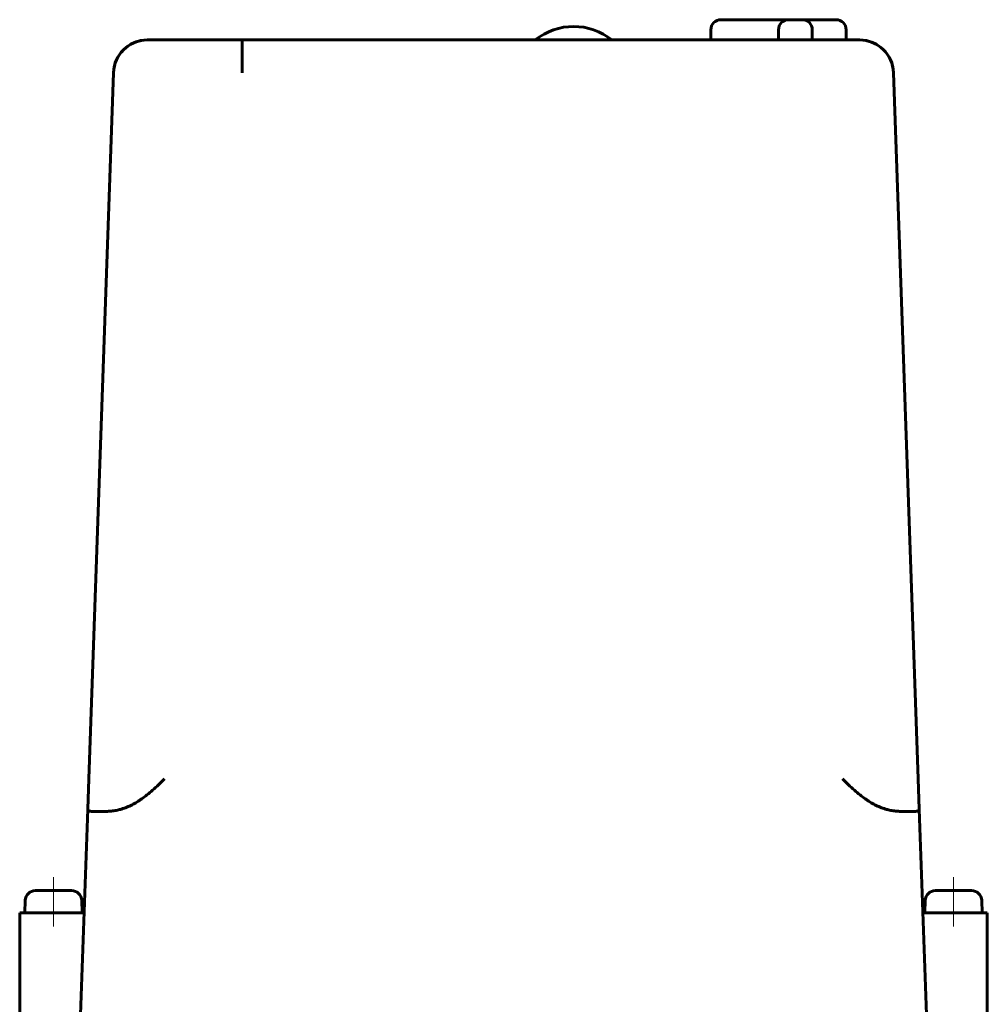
# Model space of a CAD drawing. Header units: millimetres. Extents: x -102 to 102, y -216 to 216.
# Tile 3 of 3: x -72 to 72, y 70 to 216. Entities that reach past the tile are written whole.
import ezdxf

# ---------------------------------------------------------------- set-up
doc = ezdxf.new("R2010")
doc.units = ezdxf.units.MM
doc.linetypes.add('K5LT_AXLED', pattern=[12, 7.5, -1.5, 1.5, -1.5])
doc.linetypes.add('K5LT_BASIC', pattern=[0])
doc.layers.add('Системный слой (1)', color=7, linetype='Continuous', true_color=0x6c6c6c)

# ---------------------------------------------------------------- blocks, each defined once
blk = doc.blocks.new('U12')
at = {"layer": 'Системный слой (1)', "color": 143, "linetype": 'K5LT_BASIC', "lineweight": 60, "true_color": 0x33acca}
for p, q in [((52.64, 213), (53.53, 212.92)), ((53.53, 212.92), (54.38, 212.69)), ((54.38, 212.69), (55.18, 212.31)), ((56.07, 211.64), (56.25, 211.47)), ((56.25, 211.47), (56.41, 211.29)), ((56.41, 211.29), (56.57, 211.1)), ((57.43, 209.44), (57.54, 209.03)), ((57.54, 209.03), (57.61, 208.6)), ((57.61, 208.6), (57.64, 208.17))]:
    blk.add_line(p, q, dxfattribs=at)
blk = doc.blocks.new('U13')
at = {"layer": 'Системный слой (1)', "color": 143, "linetype": 'K5LT_BASIC', "lineweight": 60, "true_color": 0x33acca}
for p, q in [((-56.54, 211.14), (-56.57, 211.1)), ((-56.5, 211.18), (-56.54, 211.14)), ((-56.47, 211.22), (-56.5, 211.18)), ((-57.61, 208.59), (-57.64, 208.17)), ((-57.54, 209), (-57.61, 208.59)), ((-57.44, 209.41), (-57.54, 209))]:
    blk.add_line(p, q, dxfattribs=at)
blk.add_arc((-53.47, 209.45), 3.33, 118.8005, 120.9066, dxfattribs=at)
blk = doc.blocks.new('U14')
at = {"layer": 'Системный слой (1)', "color": 143, "linetype": 'K5LT_BASIC', "lineweight": 60, "true_color": 0x33acca}
for p, q in [((-54.31, 212.72), (-55.08, 212.37)), ((-53.49, 212.93), (-54.31, 212.72)), ((-52.64, 213), (-53.49, 212.93)), ((-56.16, 211.55), (-56.47, 211.22)), ((-55.83, 211.85), (-56.16, 211.55)), ((-55.47, 212.12), (-55.83, 211.85))]:
    blk.add_line(p, q, dxfattribs=at)

msp = doc.modelspace()

# ---------------------------------------------------------------- linework, layer by layer
at = {"layer": 'Системный слой (1)', "color": 143, "linetype": 'K5LT_BASIC', "lineweight": 60, "true_color": 0x33acca}
for p, q in [((32.14, 216), (39.14, 216)), ((39.14, 216), (42.14, 216)), ((42.14, 216), (44.14, 216)), ((44.14, 216), (47.14, 216)), ((47.14, 216), (49.14, 216)), ((30.64, 213), (30.64, 214.5)), ((40.64, 213), (40.64, 214.5)), ((45.64, 213), (45.64, 214.5)), ((50.64, 213), (50.64, 214.5)), ((-38.62, 213), (-52.64, 213)), ((-38.62, 213), (-44.64, 213)), ((-38.62, 213), (38.62, 213)), ((52.64, 213), (38.62, 213)), ((-61.28, 103.83), (-57.64, 208.17)), ((61.28, 103.83), (57.64, 208.17)), ((-61.44, 99.35), (-61.28, 103.83)), ((61.44, 99.35), (61.28, 103.83)), ((-62.5, 69), (-61.44, 99.35)), ((-60.71, 99), (-59.08, 99)), ((59.08, 99), (60.71, 99)), ((62.5, 69), (61.44, 99.35)), ((-70.67, 85.87), (-70.75, 84)), ((-63.83, 87.3), (-69.17, 87.3)), ((-62.33, 85.87), (-62.25, 84)), ((62.33, 85.87), (62.25, 84)), ((69.17, 87.3), (63.83, 87.3)), ((70.67, 85.87), (70.75, 84)), ((-71.5, 84), (-69, 84)), ((-71.5, 84), (-71.5, 69)), ((-64.48, 84), (-69, 84)), ((-64.48, 84), (-61.98, 84)), ((64.48, 84), (61.98, 84)), ((69, 84), (64.48, 84)), ((69, 84), (71.5, 84)), ((71.5, 84), (71.5, 69))]:
    msp.add_line(p, q, dxfattribs=at)
at = {"layer": 'Системный слой (1)', "color": 30, "linetype": 'K5LT_AXLED', "lineweight": 18, "true_color": 0xff8000}
for p, q in [((-66.5, 89.3), (-66.5, 82)), ((66.5, 89.3), (66.5, 82))]:
    msp.add_line(p, q, dxfattribs=at)
at = {"layer": 'Системный слой (1)', "color": 143, "linetype": 'K5LT_BASIC', "lineweight": 60, "true_color": 0x33acca}
for centre, radius, start, end in [((32.14, 214.5), 1.5, 90, 180), ((42.14, 214.5), 1.5, 90, 180), ((44.14, 214.5), 1.5, 0, 90), ((49.14, 214.5), 1.5, 0, 90), ((10.36, 206), 9, 51.0576, 128.9424), ((-52.64, 208), 5, 90, 178), ((52.64, 208), 5, 2, 90), ((-69.17, 85.8), 1.5, 90, 177.5), ((-63.83, 85.8), 1.5, 2.5, 90), ((63.83, 85.8), 1.5, 90, 177.5), ((69.17, 85.8), 1.5, 2.5, 90)]:
    msp.add_arc(centre, radius, start, end, dxfattribs=at)
for points, knots in [([(-38.62, 208.17), (-38.62, 208.21), (-38.62, 208.28), (-38.62, 208.38), (-38.62, 208.48), (-38.62, 208.61), (-38.62, 208.73), (-38.62, 208.83), (-38.62, 208.9), (-38.62, 208.99), (-38.62, 209.09), (-38.62, 209.19), (-38.62, 209.29), (-38.62, 209.38), (-38.62, 209.48), (-38.62, 209.58), (-38.62, 209.68), (-38.62, 209.78), (-38.62, 209.88), (-38.62, 209.97), (-38.62, 210.07), (-38.62, 210.14), (-38.62, 210.2), (-38.62, 210.26), (-38.62, 210.33), (-38.62, 210.42), (-38.62, 210.5), (-38.62, 210.58), (-38.62, 210.66), (-38.62, 210.73), (-38.62, 210.8), (-38.62, 210.87), (-38.62, 210.94), (-38.62, 211), (-38.62, 211.06), (-38.62, 211.13), (-38.62, 211.19), (-38.62, 211.26), (-38.62, 211.33), (-38.62, 211.4), (-38.62, 211.62), (-38.62, 211.85), (-38.62, 212.05), (-38.62, 212.13), (-38.62, 212.17), (-38.62, 212.22), (-38.62, 212.26), (-38.62, 212.31), (-38.62, 212.35), (-38.62, 212.39), (-38.62, 212.43), (-38.62, 212.47), (-38.62, 212.5), (-38.62, 212.53), (-38.62, 212.57), (-38.62, 212.6), (-38.62, 212.63), (-38.62, 212.66), (-38.62, 212.69), (-38.62, 212.72), (-38.62, 212.76), (-38.62, 212.85), (-38.62, 212.91), (-38.62, 212.95), (-38.62, 212.96), (-38.62, 212.97), (-38.62, 212.98), (-38.62, 212.99), (-38.62, 212.99), (-38.62, 213), (-38.62, 213), (-38.62, 213)], [0, 0, 0, 0, 0.946436, 1.898054, 2.853976, 3.814137, 5.73739, 6.138845, 6.698862, 7.660394, 8.621733, 9.584804, 10.549743, 11.518149, 12.488158, 13.460893, 14.435227, 15.412481, 16.391018, 17.363965, 18.329705, 19.279672, 19.631684, 20.221252, 21.137876, 22.037916, 22.912751, 23.779069, 24.618274, 25.43923, 26.233103, 27.017985, 27.78506, 28.5434, 29.29304, 30.042716, 30.818413, 31.620261, 32.474978, 33.356327, 34.400968, 40.850674, 43.075626, 43.955895, 44.809417, 45.223302, 46.383779, 47.131501, 47.879117, 48.626213, 49.372906, 50.119193, 50.865388, 51.611493, 52.357699, 53.103995, 53.850261, 54.597155, 55.344886, 56.094882, 56.846198, 59.124067, 64.353108, 65.408843, 66.219182, 67.034815, 67.85396, 68.678511, 69.504873, 70.334901, 72, 72, 72, 72]), ([(-56.44, 99.35), (-56.17, 99.43), (-55.65, 99.62), (-54.89, 99.97), (-54.16, 100.39), (-53.42, 100.88), (-52.65, 101.46), (-51.83, 102.15), (-50.96, 102.96), (-50.38, 103.53), (-50.08, 103.83)], [0, 0, 0, 0, 1.179446, 2.346792, 3.506516, 4.721817, 6.055008, 7.566692, 9.224065, 11, 11, 11, 11]), ([(56.44, 99.35), (56.17, 99.43), (55.65, 99.62), (54.89, 99.97), (54.16, 100.39), (53.42, 100.88), (52.65, 101.46), (51.83, 102.15), (50.96, 102.96), (50.38, 103.53), (50.08, 103.83)], [0, 0, 0, 0, 1.179446, 2.346792, 3.506516, 4.721817, 6.055008, 7.566692, 9.224065, 11, 11, 11, 11]), ([(-60.71, 99), (-60.84, 99), (-61.05, 99.01), (-61.27, 99.06), (-61.39, 99.14), (-61.44, 99.24), (-61.44, 99.32), (-61.44, 99.35)], [0, 0, 0, 0, 2.082633, 3.990909, 5.639238, 7.126822, 8, 8, 8, 8]), ([(-59.08, 99), (-58.85, 99), (-58.43, 99.01), (-57.85, 99.06), (-57.31, 99.14), (-56.85, 99.23), (-56.54, 99.32), (-56.44, 99.35)], [0, 0, 0, 0, 2.292642, 3.990909, 5.239007, 7.126822, 8, 8, 8, 8]), ([(59.08, 99), (58.85, 99), (58.43, 99.01), (57.85, 99.06), (57.31, 99.14), (56.85, 99.23), (56.54, 99.32), (56.44, 99.35)], [0, 0, 0, 0, 2.292642, 3.990909, 5.239007, 7.126822, 8, 8, 8, 8]), ([(60.71, 99), (60.84, 99), (61.05, 99.01), (61.27, 99.06), (61.39, 99.14), (61.44, 99.24), (61.44, 99.32), (61.44, 99.35)], [0, 0, 0, 0, 2.082633, 3.990909, 5.639238, 7.126822, 8, 8, 8, 8])]:
    msp.add_open_spline(points, degree=3, knots=knots, dxfattribs=at)

# ---------------------------------------------------------------- block references
at = {"layer": 'Системный слой (1)'}
for name in ['U14', 'U12', 'U13']:
    msp.add_blockref(name, (0, 0), dxfattribs=at)

doc.saveas('drawing.dxf')
